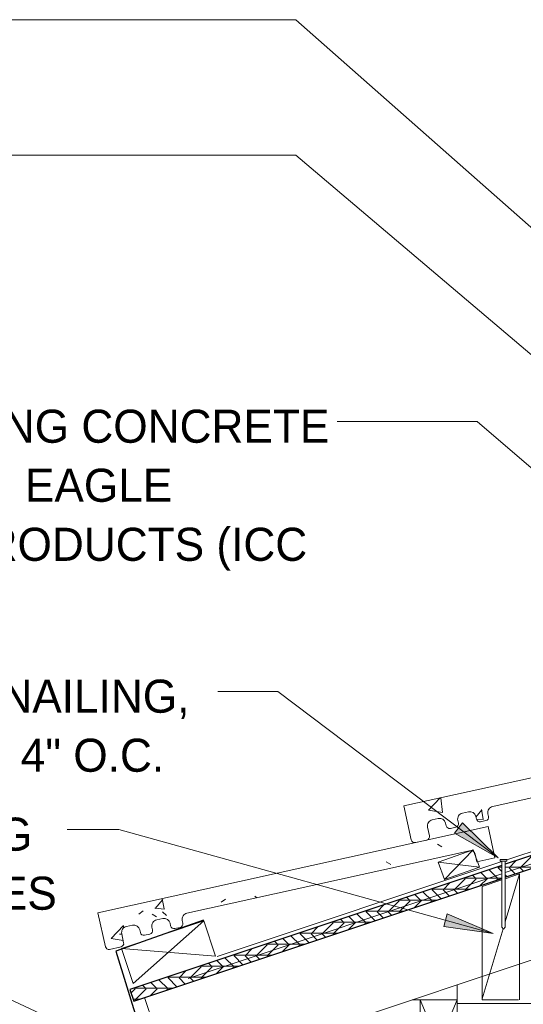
# Model space of a CAD drawing. Header units: inches. Extents: x 0 to 1121, y -57 to 386.
# Tile 18 of 24: x 713 to 733, y -18 to 21. Entities that reach past the tile are written whole.
import ezdxf

# ---------------------------------------------------------------- set-up
doc = ezdxf.new("R2010")
doc.units = ezdxf.units.IN
doc.header["$MEASUREMENT"] = 0
for name, color, linetype, lineweight in [('A-ANNO-TEXT', 2, 'Continuous', 9), ('A-DETL', 5, 'Continuous', 9), ('A-DETL-GENF', 3, 'Continuous', 9), ('A-DETL-LLIN', 3, 'Continuous', 9)]:
    doc.layers.add(name, color=color, linetype=linetype, lineweight=lineweight)
pattern_1 = [(341.565, (601.28, 3.257), (0.1404055, 0.42121526), []), (296.565, (601.28, 3.257), (0.42127508, -0.14042545), [0.628, -0.628]), (26.565, (601.28, 3.257), (0.42127508, -0.14042545), [0.628, -0.628])]
pattern_2 = [(50, (607.455, 0), (4.59071, -0.40187), [0.48, -5.28]), (355, (607.455, 0), (-0.88784, 4.8137), [0.384, -4.224]), (100.451, (607.837, -0.033), (3.70197, 4.41272), [0.408, -4.487]), (46.184, (607.455, 1.28), (6.83066, -1.05904), [0.72, -7.92]), (96.636, (608.024, 1.192), (5.98166, 6.234), [0.612, -6.731]), (351.184, (607.455, 1.28), (5.98208, 6.23382), [0.576, -6.336]), (21, (608.095, 0.96), (3.82029, -2.5771), [0.48, -5.28]), (326, (608.095, 0.96), (1.5572, 4.64059), [0.384, -4.224]), (71.451, (608.413, 0.745), (5.37715, 2.0647), [0.408, -4.487]), (37.5, (607.455, 0), (0.077972, 2.130786), [0.211, -3.962, 0.211, -4.077, -4.24]), (37.5, (607.455, 0), (0.077972, 2.130786), [-8.461, 0.211, -4.029]), (7.5, (607.455, 0), (1.683907, 2.52439), [0.211, -2.234, 0.211, -3.866, -1.616]), (7.5, (607.455, 0), (1.683907, 2.52439), [-6.522, 0.211, -1.405]), (327.5, (606.027, 0), (3.416527, -0.144297), [0.211, -1.389, 0.211, -4.781, -6.624]), (327.5, (606.027, 0), (3.416527, -0.144297), [-6.592, 0.211, -6.413]), (317.5, (605.387, 0), (3.732463, 0.640715), [0.211, -1.869, 0.211, -3.104, -4.704]), (317.5, (605.387, 0), (3.732463, 0.640715), [-5.395, 0.211, -4.493])]

# ---------------------------------------------------------------- blocks, each defined once
blk = doc.blocks.new('Plywood-Section_ATE _TILE_0')
at = {"layer": 'A-DETL-GENF'}
h = blk.add_hatch(dxfattribs=at)
h.set_pattern_fill('FP6_22', color=256, style=0, pattern_type=2)
h.set_pattern_definition(pattern_1)
h.paths.add_polyline_path([(0, 0.5), (0, 0), (15.658, 0), (15.824, 0.5)], flags=0)
h = blk.add_hatch(dxfattribs=at)
h.set_pattern_fill('FP6_22', color=256, style=0, pattern_type=2)
h.set_pattern_definition(pattern_1)
h.paths.add_polyline_path([(15.971, 0.5), (15.804, 0), (55.004, 0), (55.171, 0.5)], flags=0)
at = {"layer": 'A-DETL-GENF', "lineweight": 30}
for p, q in [((15.824, 0.5), (0, 0.5)), ((0, 0.5), (0, 0)), ((55.171, 0.5), (15.971, 0.5)), ((0, 0), (15.658, 0)), ((15.804, 0), (55.004, 0))]:
    blk.add_line(p, q, dxfattribs=at)
blk = doc.blocks.new('Dimension Lumbe_ATE _TILE_1')
at = {"layer": 'A-DETL-GENF'}
for p, q in [((1.5, 0), (0, -3.5)), ((0, 0), (1.5, -3.5)), ((0, -3.5), (0, 0)), ((0, 0), (1.5, 0)), ((1.5, 0), (1.5, -3.5)), ((1.5, -3.5), (0, -3.5))]:
    blk.add_line(p, q, dxfattribs=at)
blk = doc.blocks.new('Common Wood Nai_ATE _TILE_0')
at = {"layer": 'A-DETL-GENF'}
for p, q in [((0, 0.1405), (-0.066, 0.1405)), ((-0.066, 0.1405), (-0.066, -0.1405)), ((0, 0.0695), (0, 0.1405)), ((2.668, 0.0695), (0, 0.0695)), ((0, -0.0695), (0, 0.0695)), ((2.75, 0), (2.668, 0.0695)), ((2.668, -0.0695), (2.75, 0)), ((-0.066, -0.1405), (0, -0.1405)), ((0, -0.1405), (0, -0.0695)), ((0, -0.0695), (2.668, -0.0695))]:
    blk.add_line(p, q, dxfattribs=at)

msp = doc.modelspace()

# ---------------------------------------------------------------- hatches: boundary and pattern name
at = {"layer": 'A-ANNO-TEXT'}
for points in [[(730.93028259, -10.99792966), (730.61332363, -11.41847109), (732.36896777, -12.41197156)], [(730.31392358, -14.67284526), (730.17320423, -15.18030575), (732.17083645, -15.4610103)]]:
    msp.add_hatch(color=7, dxfattribs=at).paths.add_polyline_path(points, flags=0)
at = {"layer": 'A-DETL-GENF'}
h = msp.add_hatch(dxfattribs=at)
h.set_pattern_fill('FP6_19', style=0, pattern_type=2)
h.set_pattern_definition(pattern_2)
edge = h.paths.add_edge_path(flags=0)
edge.add_arc((728.99812634, -11.6602138), 0.13945383, 192.458784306, 282.458784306)
edge.add_line((729.02821173, -11.7963837), (729.48929549, -11.69451182))
edge.add_arc((729.45921011, -11.55834192), 0.13945383, 282.458784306, 372.458784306)
edge.add_line((729.59538, -11.52825653), (729.51759676, -11.1762007))
edge.add_arc((729.76170962, -11.12226639), 0.25, 102.458784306, 192.458784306, ccw=False)
edge.add_line((729.70777531, -10.87815353), (729.9508032, -10.82445892))
edge.add_arc((730.00473752, -11.06857179), 0.25, 12.458784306, 102.458784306, ccw=False)
edge.add_line((730.24885038, -11.01463747), (730.27269931, -11.12258044))
edge.add_arc((730.4088692, -11.09249505), 0.13945383, 192.458784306, 282.458784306)
edge.add_line((730.43895459, -11.22866495), (730.65592549, -11.18072738))
edge.add_arc((730.62584011, -11.04455748), 0.13945383, 282.458784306, 372.458784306)
edge.add_line((730.76201, -11.0144721), (730.73816107, -10.90652913))
edge.add_arc((730.98227394, -10.85259481), 0.25, 102.458784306, 192.458784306, ccw=False)
edge.add_line((730.92833962, -10.60848195), (731.17136751, -10.55478735))
edge.add_arc((731.22530183, -10.79890021), 0.25, 12.458784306, 102.458784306, ccw=False)
edge.add_line((731.46941469, -10.7449659), (731.49326362, -10.85290886))
edge.add_arc((731.62943351, -10.82282348), 0.13945383, 192.458784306, 282.458784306)
edge.add_line((731.6595189, -10.95899337), (731.87648981, -10.9110558))
edge.add_arc((731.84640442, -10.77488591), 0.13945383, 282.458784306, 372.458784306)
edge.add_line((731.98257431, -10.74480052), (731.95872539, -10.63685755))
edge.add_arc((732.20283825, -10.58292324), 0.25, 102.458784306, 192.458784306, ccw=False)
edge.add_line((732.14890393, -10.33881038), (743.56004919, -7.81763105))
edge.add_arc((743.60051012, -8.00076179), 0.18754721, 12.458784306, 102.458784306, ccw=False)
edge.add_line((743.78364086, -7.96030087), (743.85104857, -8.26539585))
edge.add_line((743.85104857, -8.26539585), (744.58338715, -8.10359291))
edge.add_line((744.58338715, -8.10359291), (744.30446191, -6.84114545))
edge.add_line((744.30446191, -6.84114545), (728.55918228, -10.31990877))
edge.add_line((728.55918228, -10.31990877), (728.86195645, -11.69029919))
h = msp.add_hatch(dxfattribs=at)
h.set_pattern_fill('FP6_19', style=0, pattern_type=2)
h.set_pattern_definition(pattern_2)
edge = h.paths.add_edge_path(flags=0)
edge.add_arc((716.65424239, -15.96850434), 0.13945383, 192.458784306, 282.458784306)
edge.add_line((716.68432778, -16.10467423), (717.14541154, -16.00280235))
edge.add_arc((717.11532615, -15.86663246), 0.13945383, 282.458784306, 372.458784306)
edge.add_line((717.25149605, -15.83654707), (717.17371281, -15.48449124))
edge.add_arc((717.41782567, -15.43055692), 0.25, 102.458784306, 192.458784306, ccw=False)
edge.add_line((717.36389135, -15.18644406), (717.60691925, -15.13274946))
edge.add_arc((717.66085356, -15.37686232), 0.25, 12.458784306, 102.458784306, ccw=False)
edge.add_line((717.90496643, -15.32292801), (717.92881535, -15.43087097))
edge.add_arc((718.06498525, -15.40078559), 0.13945383, 192.458784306, 282.458784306)
edge.add_line((718.09507064, -15.53695548), (718.31204154, -15.48901791))
edge.add_arc((718.28195615, -15.35284802), 0.13945383, 282.458784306, 372.458784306)
edge.add_line((718.41812605, -15.32276263), (718.39427712, -15.21481966))
edge.add_arc((718.63838998, -15.16088535), 0.25, 102.458784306, 192.458784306, ccw=False)
edge.add_line((718.58445567, -14.91677249), (718.82748356, -14.86307788))
edge.add_arc((718.88141788, -15.10719075), 0.25, 12.458784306, 102.458784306, ccw=False)
edge.add_line((719.12553074, -15.05325643), (719.14937967, -15.1611994))
edge.add_arc((719.28554956, -15.13111401), 0.13945383, 192.458784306, 282.458784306)
edge.add_line((719.31563495, -15.26728391), (719.53260585, -15.21934634))
edge.add_arc((719.50252047, -15.08317644), 0.13945383, 282.458784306, 372.458784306)
edge.add_line((719.63869036, -15.05309106), (719.61484143, -14.94514809))
edge.add_arc((719.8589543, -14.89121377), 0.25, 102.458784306, 192.458784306, ccw=False)
edge.add_line((719.80501998, -14.64710091), (731.21616524, -12.12592158))
edge.add_arc((731.25662616, -12.30905232), 0.18754721, 12.458784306, 102.458784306, ccw=False)
edge.add_line((731.4397569, -12.2685914), (731.50716461, -12.57368639))
edge.add_line((731.50716461, -12.57368639), (732.2395032, -12.41188344))
edge.add_line((732.2395032, -12.41188344), (731.96057796, -11.14943599))
edge.add_line((731.96057796, -11.14943599), (716.21529832, -14.6281993))
edge.add_line((716.21529832, -14.6281993), (716.51807249, -15.99858973))

# ---------------------------------------------------------------- linework, layer by layer
at = {"layer": 'A-ANNO-TEXT', "color": 7}
for p, q in [((724.19840047, 21.39579944), (703.72397049, 21.39579944)), ((754.71025941, -5.55228733), (724.19840047, 21.39579944)), ((714.1739958, 15.93744629), (712.63078198, 15.93744629)), ((724.19840047, 15.93744629), (714.1739958, 15.93744629)), ((750.74204185, -6.55231087), (724.19840047, 15.93744629)), ((726.16003877, 5.18445883), (725.86798265, 5.18445883)), ((731.51691588, 5.18445883), (726.16003877, 5.18445883)), ((743.76972584, -5.30642719), (731.51691588, 5.18445883)), ((723.47082101, -5.70550421), (721.05298265, -5.70550421)), ((732.36896777, -12.41197156), (723.47082101, -5.70550421)), ((730.93028259, -10.99792966), (730.61332363, -11.41847109)), ((732.36896777, -12.41197156), (730.93028259, -10.99792966)), ((715.90903966, -11.27112011), (714.97798265, -11.27112011)), ((717.06130324, -11.27112011), (715.90903966, -11.27112011)), ((732.17083645, -15.4610103), (717.06130324, -11.27112011)), ((730.61332363, -11.41847109), (732.36896777, -12.41197156)), ((730.31392358, -14.67284526), (730.17320423, -15.18030575)), ((732.17083645, -15.4610103), (730.31392358, -14.67284526)), ((730.17320423, -15.18030575), (732.17083645, -15.4610103)), ((718.26173039, -20.71659084), (708.14851115, -16.04075028))]:
    msp.add_line(p, q, dxfattribs=at)
at = {"layer": 'A-DETL'}
for p, q in [((732.72484072, -12.49724463), (769.84233979, -0.12474495)), ((744.30446191, -6.84114545), (728.55918228, -10.31990877)), ((732.14890393, -10.33881038), (743.56004919, -7.81763105)), ((728.55918228, -10.31990877), (728.86195645, -11.69029919)), ((730.92833962, -10.60848195), (731.17136751, -10.55478735)), ((731.98257431, -10.74480052), (731.95872539, -10.63685755)), ((729.70777531, -10.87815353), (729.9508032, -10.82445892)), ((730.24885038, -11.01463747), (730.27269931, -11.12258044)), ((730.76201, -11.0144721), (730.73816107, -10.90652913)), ((731.46941469, -10.7449659), (731.49326362, -10.85290886)), ((731.6595189, -10.95899337), (731.87648981, -10.9110558)), ((731.96057796, -11.14943599), (716.21529832, -14.6281993)), ((729.59538, -11.52825653), (729.51759676, -11.1762007)), ((730.43895459, -11.22866495), (730.65592549, -11.18072738)), ((732.2395032, -12.41188344), (731.96057796, -11.14943599)), ((729.02821173, -11.7963837), (729.48929549, -11.69451182)), ((719.80501998, -14.64710091), (731.21616524, -12.12592158)), ((731.4397569, -12.2685914), (731.50716461, -12.57368639)), ((721.02911476, -16.39581995), (732.51484072, -12.56724463)), ((731.50716461, -12.57368639), (732.2395032, -12.41188344)), ((732.65384072, -13.25564249), (733.22615689, -13.06487043)), ((733.22615689, -13.06487043), (732.65384072, -14.98877805)), ((733.22615689, -13.06487043), (733.22615689, -18.13854555)), ((731.72615689, -13.56487043), (732.51484072, -13.30197582)), ((731.72615689, -18.13854555), (731.72615689, -13.56487043)), ((716.21529832, -14.6281993), (716.51807249, -15.99858973)), ((717.16293846, -16.06560216), (720.48333, -14.95880498)), ((717.63728011, -17.4886271), (720.48333, -14.95880498)), ((718.58445567, -14.91677249), (718.82748356, -14.86307788)), ((719.12553074, -15.05325643), (719.14937967, -15.1611994)), ((719.63869036, -15.05309106), (719.61484143, -14.94514809)), ((720.48333, -14.95880498), (720.95767165, -16.38182992)), ((717.25149605, -15.83654707), (717.17371281, -15.48449124)), ((717.36389135, -15.18644406), (717.60691925, -15.13274946)), ((717.90496643, -15.32292801), (717.92881535, -15.43087097)), ((718.09507064, -15.53695548), (718.31204154, -15.48901791)), ((718.41812605, -15.32276263), (718.39427712, -15.21481966)), ((719.31563495, -15.26728391), (719.53260585, -15.21934634)), ((732.56778936, -15.27804974), (731.72615689, -18.10729555)), ((716.68432778, -16.10467423), (717.14541154, -16.00280235)), ((717.63728011, -17.4886271), (717.16293846, -16.06560216)), ((717.16293846, -16.06560216), (720.95767165, -16.38182992)), ((733.19490689, -18.13854555), (731.72615689, -18.13854555))]:
    msp.add_line(p, q, dxfattribs=at)
at = {"layer": 'A-DETL', "lineweight": 30}
for p, q in [((720.47408374, -14.9221003), (716.93902408, -16.17344086)), ((716.93902408, -16.17344086), (717.88914951, -19.28145657))]:
    msp.add_line(p, q, dxfattribs=at)
at = {"layer": 'A-DETL'}
for centre, radius, start, end in [((730.98227394, -10.85259481), 0.25, 102.458784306, 192.458784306), ((731.22530183, -10.79890021), 0.25, 12.458784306, 102.458784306), ((732.20283825, -10.58292324), 0.25, 102.458784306, 192.458784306), ((729.76170962, -11.12226639), 0.25, 102.458784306, 192.458784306), ((730.00473752, -11.06857179), 0.25, 12.458784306, 102.458784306), ((730.62584011, -11.04455748), 0.13945383, 282.458784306, 12.458784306), ((731.62943351, -10.82282348), 0.13945383, 192.458784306, 282.458784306), ((731.84640442, -10.77488591), 0.13945383, 282.458784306, 12.458784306), ((730.4088692, -11.09249505), 0.13945383, 192.458784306, 282.458784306), ((728.99812634, -11.6602138), 0.13945383, 192.458784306, 282.458784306), ((729.45921011, -11.55834192), 0.13945383, 282.458784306, 12.458784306), ((731.25662616, -12.30905232), 0.18754721, 12.458784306, 102.458784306), ((719.8589543, -14.89121377), 0.25, 102.458784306, 192.458784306), ((718.63838998, -15.16088535), 0.25, 102.458784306, 192.458784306), ((718.88141788, -15.10719075), 0.25, 12.458784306, 102.458784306), ((719.50252047, -15.08317644), 0.13945383, 282.458784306, 12.458784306), ((717.41782567, -15.43055692), 0.25, 102.458784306, 192.458784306), ((717.66085356, -15.37686232), 0.25, 12.458784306, 102.458784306), ((718.06498525, -15.40078559), 0.13945383, 192.458784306, 282.458784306), ((718.28195615, -15.35284802), 0.13945383, 282.458784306, 12.458784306), ((719.28554956, -15.13111401), 0.13945383, 192.458784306, 282.458784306), ((717.11532615, -15.86663246), 0.13945383, 282.458784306, 12.458784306), ((716.65424239, -15.96850434), 0.13945383, 192.458784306, 282.458784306)]:
    msp.add_arc(centre, radius, start, end, dxfattribs=at)
at = {"layer": 'A-DETL-LLIN'}
for p, q in [((769.84233979, -0.61398682), (732.65384072, -13.01015318)), ((760.2436191, -4.00276294), (732.65384072, -13.19935573)), ((769.84233979, -4.49251332), (719.2041979, -21.37189394)), ((728.55918228, -10.31990877), (744.30446191, -6.84114545)), ((732.14890393, -10.33881038), (743.56004919, -7.81763105)), ((728.55918228, -10.31990877), (728.86195645, -11.69029919)), ((730.92833962, -10.60848195), (731.17136751, -10.55478735)), ((731.98257431, -10.74480052), (731.95872539, -10.63685755)), ((729.70777531, -10.87815353), (729.9508032, -10.82445892)), ((730.27269931, -11.12258044), (730.24885038, -11.01463747)), ((730.76201, -11.0144721), (730.73816107, -10.90652913)), ((731.49326362, -10.85290886), (731.46941469, -10.7449659)), ((731.6595189, -10.95899337), (731.87648981, -10.9110558)), ((716.21529832, -14.6281993), (731.96057796, -11.14943599)), ((729.59538, -11.52825653), (729.51759676, -11.1762007)), ((730.43895459, -11.22866495), (730.65592549, -11.18072738)), ((732.2395032, -12.41188344), (731.96057796, -11.14943599)), ((729.02821173, -11.7963837), (729.48929549, -11.69451182)), ((719.80501998, -14.64710091), (731.21616524, -12.12592158)), ((729.9493317, -12.58519448), (731.36335557, -12.08465826)), ((731.36335557, -12.08465826), (729.9493317, -12.58519448)), ((729.9493317, -12.58519448), (731.36335557, -12.08465826)), ((731.36335557, -12.08465826), (730.19959981, -13.29220641)), ((731.36335557, -12.08465826), (731.61362368, -12.79167019)), ((731.61362368, -12.79167019), (731.36335557, -12.08465826)), ((731.36335557, -12.08465826), (731.61362368, -12.79167019)), ((731.4397569, -12.2685914), (731.50716461, -12.57368639)), ((730.19959981, -13.29220641), (729.9493317, -12.58519448)), ((729.9493317, -12.58519448), (730.19959981, -13.29220641)), ((730.19959981, -13.29220641), (729.9493317, -12.58519448)), ((729.9493317, -12.58519448), (731.61362368, -12.79167019)), ((731.50716461, -12.57368639), (732.2395032, -12.41188344)), ((732.51484072, -13.05648651), (719.86079394, -17.2745021)), ((731.61362368, -12.79167019), (730.19959981, -13.29220641)), ((730.19959981, -13.29220641), (731.61362368, -12.79167019)), ((731.61362368, -12.79167019), (730.19959981, -13.29220641)), ((732.51484072, -13.24568907), (719.78695941, -17.48831617)), ((716.21529832, -14.6281993), (716.51807249, -15.99858973)), ((718.58445567, -14.91677249), (718.82748356, -14.86307788)), ((719.14937967, -15.1611994), (719.12553074, -15.05325643)), ((719.63869036, -15.05309106), (719.61484143, -14.94514809)), ((717.25149605, -15.83654707), (717.17371281, -15.48449124)), ((717.36389135, -15.18644406), (717.60691925, -15.13274946)), ((717.92881535, -15.43087097), (717.90496643, -15.32292801)), ((718.09507064, -15.53695548), (718.31204154, -15.48901791)), ((718.41812605, -15.32276263), (718.39427712, -15.21481966)), ((719.31563495, -15.26728391), (719.53260585, -15.21934634)), ((716.68432778, -16.10467423), (717.14541154, -16.00280235)), ((730.71740715, -18.29091534), (730.71740715, -17.53415753)), ((719.2041979, -21.37189394), (718.09740072, -18.0515024)), ((729.21740715, -18.14155582), (728.89521227, -18.14155582)), ((730.71740715, -18.29091534), (769.84233979, -18.29091534))]:
    msp.add_line(p, q, dxfattribs=at)
for centre, radius, start, end in [((730.98227394, -10.85259481), 0.25, 102.458784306, 192.458784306), ((731.22530183, -10.79890021), 0.25, 12.458784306, 102.458784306), ((732.20283825, -10.58292324), 0.25, 102.458784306, 192.458784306), ((729.76170962, -11.12226639), 0.25, 102.458784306, 192.458784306), ((730.00473752, -11.06857179), 0.25, 12.458784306, 102.458784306), ((730.62584011, -11.04455748), 0.13945383, 282.458784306, 12.458784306), ((731.62943351, -10.82282348), 0.13945383, 192.458784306, 282.458784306), ((731.84640442, -10.77488591), 0.13945383, 282.458784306, 12.458784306), ((730.4088692, -11.09249505), 0.13945383, 192.458784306, 282.458784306), ((728.99812634, -11.6602138), 0.13945383, 192.458784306, 282.458784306), ((729.45921011, -11.55834192), 0.13945383, 282.458784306, 12.458784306), ((731.25662616, -12.30905232), 0.18754721, 12.458784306, 102.458784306), ((719.8589543, -14.89121377), 0.25, 102.458784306, 192.458784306), ((718.63838998, -15.16088535), 0.25, 102.458784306, 192.458784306), ((718.88141788, -15.10719075), 0.25, 12.458784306, 102.458784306), ((719.50252047, -15.08317644), 0.13945383, 282.458784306, 12.458784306), ((717.41782567, -15.43055692), 0.25, 102.458784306, 192.458784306), ((717.66085356, -15.37686232), 0.25, 12.458784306, 102.458784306), ((718.06498525, -15.40078559), 0.13945383, 192.458784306, 282.458784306), ((718.28195615, -15.35284802), 0.13945383, 282.458784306, 12.458784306), ((719.28554956, -15.13111401), 0.13945383, 192.458784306, 282.458784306), ((717.11532615, -15.86663246), 0.13945383, 282.458784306, 12.458784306), ((716.65424239, -15.96850434), 0.13945383, 192.458784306, 282.458784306)]:
    msp.add_arc(centre, radius, start, end, dxfattribs=at)

# ---------------------------------------------------------------- block references
at = {"layer": 'A-DETL-GENF'}
for name, p, rotation in [('Plywood-Section_ATE _TILE_0', (717.66051649, -18.19713048), 18.43494882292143), ('Common Wood Nai_ATE _TILE_0', (732.58434072, -12.54757797), 270.0000000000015), ('Dimension Lumbe_ATE _TILE_1', (730.71740715, -21.64155582), 180)]:
    msp.add_blockref(name, p, dxfattribs=dict(at, rotation=rotation))

# ---------------------------------------------------------------- texts
at = {"layer": 'A-ANNO-TEXT', "color": 7, "char_height": 1.3341121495, "attachment_point": 1, "line_spacing_factor": 1.070803}
for s, insert, width in [('\\fStylus BT|b0|i0|c0|p34|;INTERLOCKING CONCRETE\\PROOF TILES, EAGLE\\PROOFING PRODUCTS (ICC\\PESR-1900)', (701.66798265, 5.66380908), 27.63), ('\\fStylus BT|b0|i0|c0|p34|;BOUNDARY NAILING,\\P10d NAILS @ 4" O.C.', (701.66798265, -5.22615397), 23.022), ('\\fStylus BT|b0|i0|c0|p34|;2X BLOCKING\\PBTW TRUSSES', (701.66798265, -10.79176986), 15.354)]:
    msp.add_mtext(s, dxfattribs=dict(at, insert=insert, width=width))

doc.saveas('drawing.dxf')
